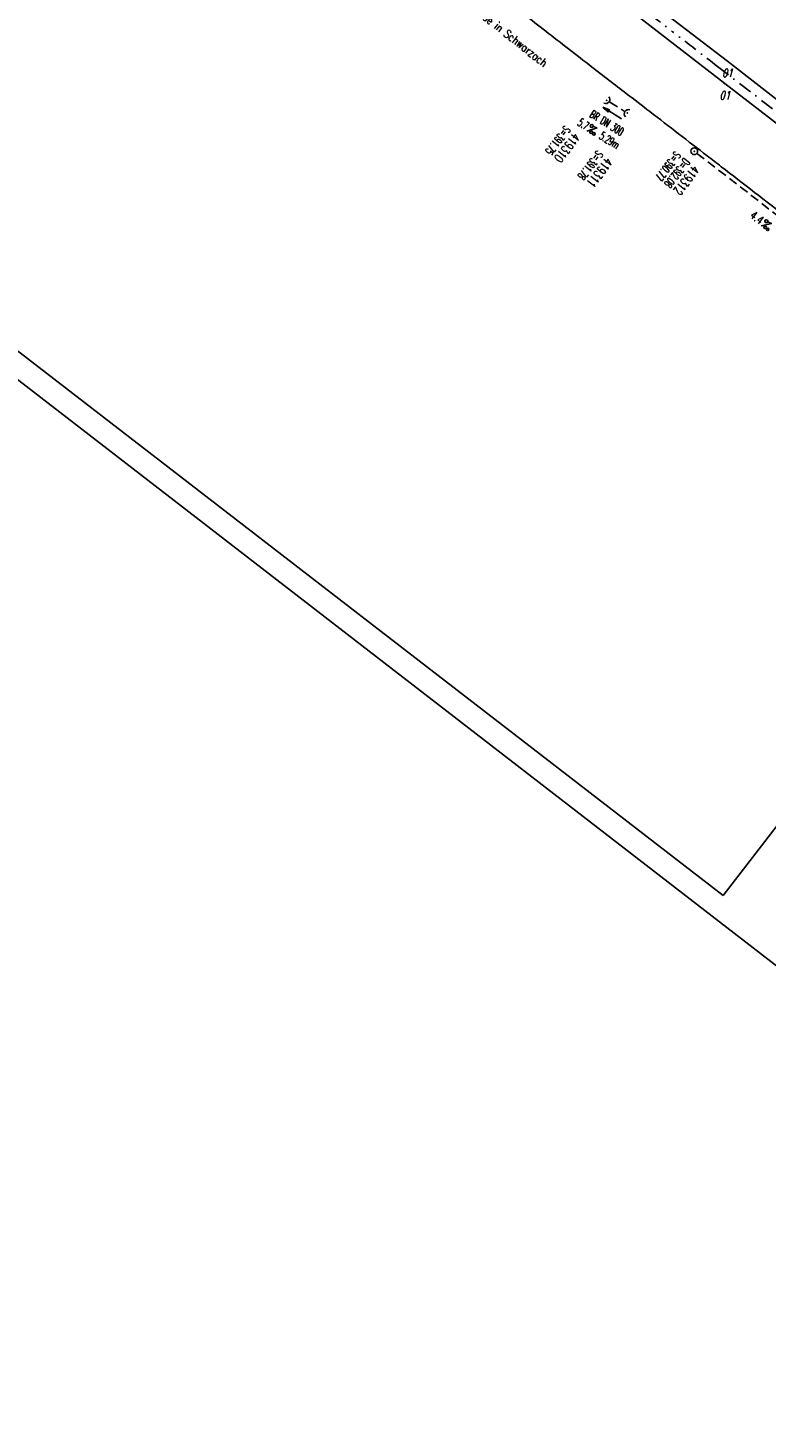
# Model space of a CAD drawing. Extents: x 449544 to 450624, y 436205 to 437134.
# Tile 8 of 16: x 450146 to 450308, y 436205 to 436513. Entities that reach past the tile are written whole.
import ezdxf
from ezdxf.enums import TextEntityAlignment as Align

# ---------------------------------------------------------------- set-up
doc = ezdxf.new("R2010")
doc.units = 0
doc.header["$LTSCALE"] = 2
doc.header["$MEASUREMENT"] = 0
for name, pattern in [('AUSGEZOGEN', [0]), ('GESTRICH-X2', [1.5, 1, -0.5]), ('STRICHPT-X3', [3, 1.5, -0.75, 0, -0.75])]:
    doc.linetypes.add(name, pattern=pattern)
doc.layers.get('0').update_dxf_attribs({"linetype": 'AUSGEZOGEN'})
for name, color, linetype in [('ACHSE', 250, 'STRICHPT-X3'), ('FBR', 8, 'CONTINUOUS'), ('KANAL', 7, 'GESTRICH-X2'), ('PFEIL', 7, 'CONTINUOUS'), ('PKT', 7, 'CONTINUOUS'), ('PKT-CODE', 2, 'CONTINUOUS'), ('Planeinteilung', 6, 'CONTINUOUS'), ('RAHMEN', 250, 'AUSGEZOGEN'), ('SCHACHTNR', 6, 'CONTINUOUS'), ('SCHRIFT', 7, 'AUSGEZOGEN'), ('SCHSYMBOL', 7, 'AUSGEZOGEN'), ('TEXTO', 4, 'CONTINUOUS'), ('TEXTU', 4, 'CONTINUOUS')]:
    doc.layers.add(name, color=color, linetype=linetype)
doc.styles.add('ROMANS', font='romans.shx', dxfattribs={"width": 0.8})

# ---------------------------------------------------------------- blocks, each defined once
blk = doc.blocks.new('1135297')
blk.add_line((0, 0), (1135, 0))
at = {"layer": 'RAHMEN'}
for p, q in [((950, 5), (950, 292)), ((25, 5), (950, 5))]:
    blk.add_line(p, q, dxfattribs=at)
blk = doc.blocks.new('42')
at = {"color": 0}
blk.add_arc((-0.02, -0.31), 0.91, 12.5363, 167.4637, dxfattribs=at)
blk.add_point((0, 0), dxfattribs=at)
blk = doc.blocks.new('PROM')
blk.add_line((1.57, 1.82), (0.02, 0.02))
for centre, radius in [((0.32, 1.51), 0.317), ((0.94, 0.29), 0.283), ((1.64, 0.29), 0.283)]:
    blk.add_circle(centre, radius)
blk.add_arc((0.99, 2.68), 1.03, 239.1414, 303.3549)
blk = doc.blocks.new('PFEIL2')
at = {"color": 0}
for p, q in [((0.88, 0), (-2.4, -0.01)), ((0.88, -0.27), (0.88, 0.28)), ((0.88, 0.28), (2.43, 0.01)), ((0.91, 0.27), (0.88, 0.26)), ((0.97, 0.26), (0.88, 0.25)), ((1.02, 0.25), (0.88, 0.23)), ((1.07, 0.24), (0.88, 0.21)), ((1.13, 0.23), (0.88, 0.19)), ((1.18, 0.22), (0.88, 0.17)), ((1.24, 0.21), (0.88, 0.15)), ((1.29, 0.21), (0.88, 0.14)), ((1.34, 0.2), (0.88, 0.12)), ((1.4, 0.19), (0.88, 0.1)), ((1.45, 0.18), (0.88, 0.08)), ((1.51, 0.17), (0.88, 0.06)), ((1.56, 0.16), (0.88, 0.04)), ((1.61, 0.15), (0.88, 0.02)), ((1.67, 0.14), (0.88, 0.01)), ((1.72, 0.13), (0.88, -0.01)), ((1.78, 0.12), (0.88, -0.03)), ((1.83, 0.11), (0.88, -0.05)), ((1.88, 0.1), (0.88, -0.07)), ((1.94, 0.09), (0.88, -0.09)), ((2.05, 0.08), (0.88, -0.12)), ((1.99, 0.08), (0.88, -0.11)), ((2.1, 0.07), (0.88, -0.14)), ((2.15, 0.06), (0.88, -0.16)), ((2.21, 0.05), (0.88, -0.18)), ((2.26, 0.04), (0.88, -0.2)), ((2.32, 0.03), (0.88, -0.22)), ((2.37, 0.02), (0.88, -0.23)), ((2.42, 0.01), (0.88, -0.25)), ((2.43, 0.01), (0.88, -0.27))]:
    blk.add_line(p, q, dxfattribs=at)
blk = doc.blocks.new('GST')
at = {"color": 0}
blk.add_circle((0, 0), 0.75, dxfattribs=at)
blk.add_point((0, 0), dxfattribs=at)
blk = doc.blocks.new('10')
blk.add_blockref('GST', (0, 0))

msp = doc.modelspace()

# ---------------------------------------------------------------- linework, layer by layer
at = {"layer": 'ACHSE'}
for points in [[(449723.72, 436947.11, -0.000002), (449783.09, 436901.28, 0.000001), (449842.47, 436855.45, 0.000004), (449891.94, 436817.26, -0.000003), (449941.42, 436779.08, -0.000002), (449990.89, 436740.89, 0.000003), (450040.37, 436702.7)], [(450218.48, 436565.22, 0.000001), (450230.59, 436555.87, 0.000002), (450238.27, 436549.94, 0.000001), (450248.17, 436542.3, -0.000002), (450258.06, 436534.67, -0.000014), (450267.96, 436527.03, 0.00001), (450277.85, 436519.39, 0.000018), (450287.75, 436511.75, -0.000028), (450297.64, 436504.12), (450317.43, 436488.84)], [(450337.22, 436473.56, 0.000028), (450347.12, 436465.93, -0.000001), (450357.01, 436458.29, -0.000011)], [(450060.16, 436687.42, 0.000003), (450070.05, 436679.78, -0.000002), (450079.95, 436672.15, -0.000014), (450089.84, 436664.51, 0.00001), (450099.74, 436656.87, 0.000018), (450109.63, 436649.23, -0.000028), (450119.53, 436641.6)], [(450163.53, 436607.63, 0.000004), (450178.9, 436595.77, 0.000038)], [(450358.18, 436457.39, -0.000002), (450363.73, 436453.1, -0.001382)]]:
    msp.add_lwpolyline(points, format="xyb", dxfattribs=at)
at = {"layer": 'FBR'}
msp.add_lwpolyline([(450203.04, 436574.66), (450215.27, 436565.21), (450232.29, 436552.1), (450240.39, 436545.83), (450261.38, 436529.62), (450278.85, 436516.11), (450299.21, 436500.38), (450321.31, 436483.35), (450340.84, 436468.28), (450362.48, 436451.55), (450381.57, 436436.47), (450401.18, 436420.51), (450419.91, 436404.73), (450438.4, 436388.69), (450457.55, 436371.49), (450475.76, 436354.51), (450493.28, 436337.64), (450509.93, 436321.14), (450522.21, 436308.59)], dxfattribs=at)
at = {"layer": 'FBR', "flags": 128}
msp.add_lwpolyline([(450313.75, 436494.48), (450299.77, 436505.3), (450280.21, 436520.34), (450261.18, 436534.99), (450244.68, 436547.73), (450225.5, 436562.5), (450207.66, 436576.25)], dxfattribs=at)
at = {"layer": 'FBR'}
for points in [[(450250.3, 436519.3, -0.001597), (450259.86, 436511.89, 0.001514), (450269.94, 436504.08, 0.000142), (450277.55, 436498.21, -0.000207), (450282.76, 436494.2, -0.000023), (450295.34, 436484.49, -0.000094), (450298.43, 436482.11, -0.000057), (450305.76, 436476.45, 0.000018), (450313.09, 436470.79, 0.000055), (450319.06, 436466.18, -0.000025), (450332.12, 436456.1, -0.000383)], [(450293.92, 436528.59, 0.000259), (450316.02, 436511.54, 0.000047), (450327.82, 436502.44, -0.000097)], [(450338.92, 436493.89, -0.000034), (450354.56, 436481.81, -0.00032)]]:
    msp.add_lwpolyline(points, format="xyb", dxfattribs=at)
at = {"layer": 'KANAL'}
for p, q in [((450273.91, 436496.31), (450277.12, 436494.31)), ((450293.09, 436485.03), (450331.66, 436455.25))]:
    msp.add_line(p, q, dxfattribs=at)
at = {"layer": 'PKT'}
for p in [(450299.77, 436505.3), (450299.21, 436500.38)]:
    msp.add_point(p, dxfattribs=at)

# ---------------------------------------------------------------- block references
at = {"layer": 'PFEIL', "rotation": 148.2888}
msp.add_blockref('PFEIL2', (450274.49, 436493.9), dxfattribs=at)
at = {"layer": 'Planeinteilung', "linetype": 'Continuous', "rotation": 322.3369009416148}
msp.add_blockref('1135297', (449543.73, 436898.45), dxfattribs=at)
at = {"layer": 'SCHSYMBOL'}
for name, p, rotation in [('42', (450273.28, 436496.7), 232.3365000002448), ('42', (450277.77, 436493.92), 57.49304044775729), ('10', (450292.49, 436485.5), 322.3365)]:
    msp.add_blockref(name, p, dxfattribs=dict(at, rotation=rotation))
at = {"layer": 'TEXTU'}
for p, rotation in [((450268.9, 436489.93), 328.2888), ((450307.16, 436469.12), 322.3218)]:
    msp.add_blockref('PROM', p, dxfattribs=dict(at, rotation=rotation))

# ---------------------------------------------------------------- texts
at = {"layer": 'PKT-CODE', "style": 'ROMANS', "oblique": 15, "width": 0.75}
for p in [(450299.78, 436501.81), (450299.22, 436496.88)]:
    msp.add_text('01', height=1.8, dxfattribs=at).set_placement(p, align=Align.CENTER)
at = {"layer": 'SCHACHTNR', "style": 'ROMANS'}
for s, height, width, p in [('S=391.75', 1.8, 0.6, (450264.02, 436491.26)), ('419310', 2, 0.7, (450265.99, 436489.73)), ('S=391.78', 1.8, 0.6, (450271.17, 436485.81)), ('S=390.77', 1.8, 0.6, (450288.26, 436485.64)), ('419311', 2, 0.7, (450273.14, 436484.28)), ('D=392.08', 1.8, 0.6, (450290.23, 436484.11)), ('419312', 2, 0.7, (450292.19, 436482.57))]:
    msp.add_text(s, height=height, rotation=232.3365, dxfattribs=dict(at, width=width)).set_placement(p)
at = {"layer": 'SCHRIFT', "style": 'ROMANS', "width": 0.8}
msp.add_text('Entwg. über Mulde in Schwarzach', height=1.8, rotation=321.6269, dxfattribs=at).set_placement((450233.56, 436524.33))
at = {"layer": 'TEXTO', "style": 'ROMANS', "width": 0.6}
msp.add_text('BR DN 300', height=1.8, rotation=328.2888, dxfattribs=at).set_placement((450272.83, 436490.97), align=Align.CENTER)
at = {"layer": 'TEXTU', "style": 'ROMANS'}
for s, rotation, width, p in [('5.7', 328.2888, 0.6, (450266.69, 436491.3)), ('5.29m', 328.2888, 0.6, (450271.44, 436488.36)), ('4.4', 322.3218, 0.75, (450304.59, 436471.09))]:
    msp.add_text(s, height=1.8, rotation=rotation, dxfattribs=dict(at, width=width)).set_placement(p)

doc.saveas('drawing.dxf')
